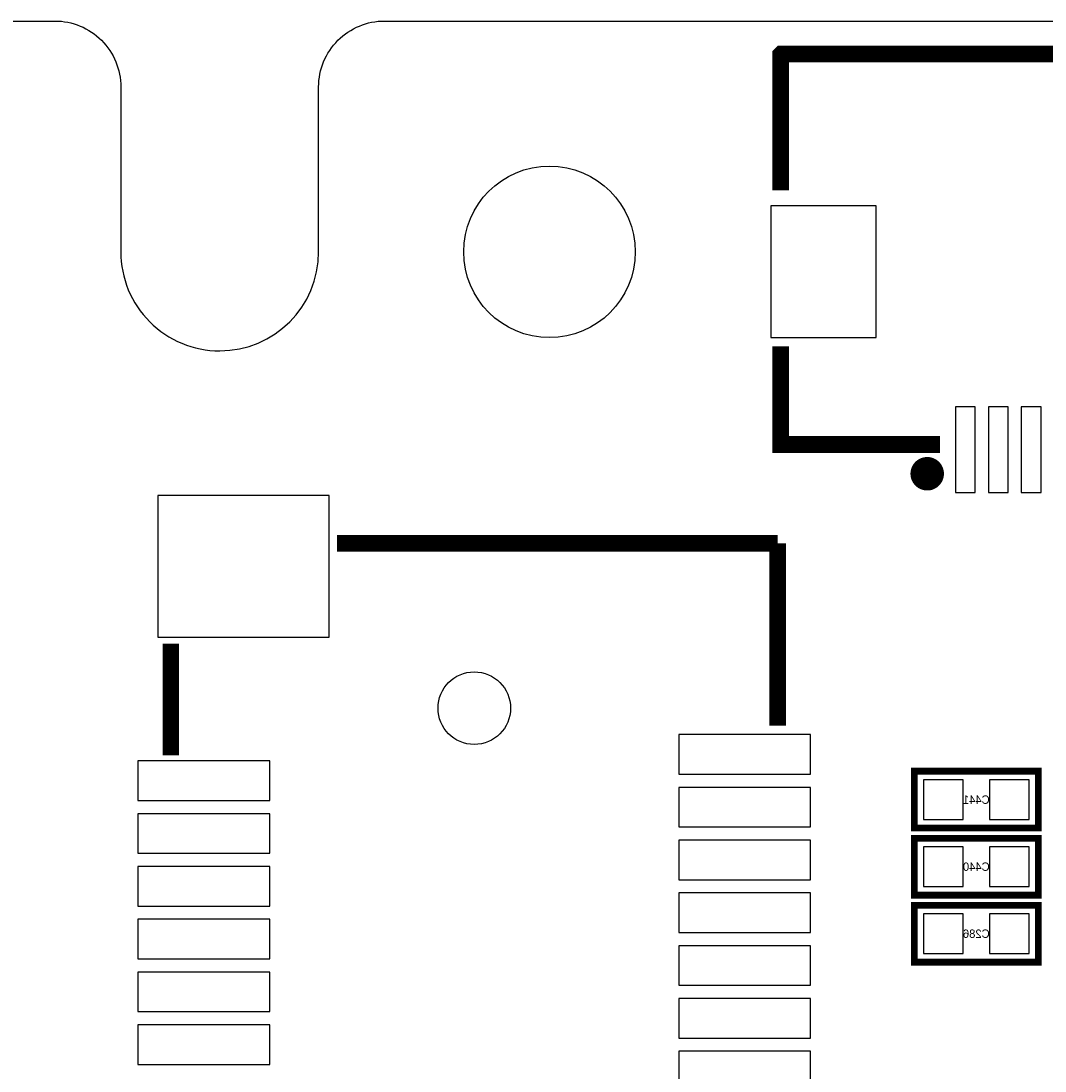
# Model space of a CAD drawing. Extents: x -7 to 92, y 0 to 100.
# Tile 8 of 16: x 15 to 31, y 40 to 56. Entities that reach past the tile are written whole.
import ezdxf
from ezdxf.enums import TextEntityAlignment as Align

# ---------------------------------------------------------------- set-up
doc = ezdxf.new("R2010")
doc.units = 0
for name, color, linetype in [('BG_OUTLINE', 12, 'CONTINUOUS'), ('BG_SILKSCREEN_BOTTOM', 150, 'CONTINUOUS'), ('PG_SILKSCREEN_BOTTOM', 150, 'CONTINUOUS'), ('PIN_BOTTOM', 200, 'CONTINUOUS'), ('RD_SILKSCREEN_BOTTOM', 150, 'CONTINUOUS')]:
    doc.layers.add(name, color=color, linetype=linetype)

msp = doc.modelspace()

# ---------------------------------------------------------------- linework, layer by layer
at = {"layer": 'BG_OUTLINE'}
msp.add_lwpolyline([(0, 1.500124), (0, 54.500018, -0.414227), (1.500124, 55.999888), (15.999968, 55.999888, -0.414241), (16.999966, 54.99989), (16.999966, 52.500022, 0.414244), (18.50009, 50.999898, 0.414204), (19.99996, 52.500022), (19.99996, 54.99989, -0.414226), (20.999958, 55.999888), (21.3614, 55.999888), (83.49996, 55.999888, -0.414216), (85.000084, 54.500018), (85.000084, 1.500124, -0.414251), (83.49996, 0), (1.500124, 0, -0.414262)], format="xyb", close=True, dxfattribs=at)
at = {"layer": 'BG_SILKSCREEN_BOTTOM', "const_width": 0.249936}
for points in [[(20.280122, 48.082454), (26.95956, 48.082454)], [(20.280376, 48.082708), (26.960068, 48.082708)], [(26.95956, 48.082454), (26.95956, 45.319696)], [(26.960068, 48.082708), (26.960068, 45.31995)], [(17.759934, 44.869608), (17.759934, 46.559216)], [(17.759934, 44.869608), (17.759934, 46.559216)]]:
    msp.add_lwpolyline(points, dxfattribs=at)
at = {"layer": 'PG_SILKSCREEN_BOTTOM'}
for points, const_width in [([(47.1043, 53.431186), (47.1043, 55.500016), (27.01417, 55.500016), (27.004264, 55.49011), (27.004264, 55.489856), (27.004264, 53.431186)], 0.254), ([(29.423106, 49.580038), (27.004264, 49.580038), (27.004264, 51.068986)], 0.254), ([(26.959814, 48.082454), (26.959814, 45.31995)], 0.249936), ([(17.759934, 44.869608), (17.759934, 46.559216)], 0.249936), ([(30.9118, 44.6278), (29.0322, 44.6278), (29.0322, 43.7642), (30.9118, 43.7642), (30.9118, 44.6278)], 0.1016), ([(30.9118, 43.6118), (29.0322, 43.6118), (29.0322, 42.7482), (30.9118, 42.7482), (30.9118, 43.6118)], 0.1016), ([(30.9118, 42.5958), (29.0322, 42.5958), (29.0322, 41.7322), (30.9118, 41.7322), (30.9118, 42.5958)], 0.1016)]:
    msp.add_lwpolyline(points, dxfattribs=dict(at, const_width=const_width))
at = {"layer": 'PG_SILKSCREEN_BOTTOM', "const_width": 0.254}
msp.add_lwpolyline([(29.354272, 49.136554, 1), (29.100272, 49.136554, 1), (29.354272, 49.136554)], format="xyb", dxfattribs=at)
at = {"layer": 'PIN_BOTTOM'}
for points in [[(26.854277, 53.200046), (26.854277, 51.20005), (28.454223, 51.20005), (28.454223, 53.200046)], [(29.654373, 50.150014), (29.654373, 48.850042), (29.954347, 48.850042), (29.954347, 50.150014)], [(30.154499, 50.150014), (30.154499, 48.850042), (30.454473, 48.850042), (30.454473, 50.150014)], [(30.654371, 50.150014), (30.654371, 48.850042), (30.954345, 48.850042), (30.954345, 50.150014)], [(17.559782, 46.657387), (20.159726, 46.657387), (20.159726, 48.807497), (17.559782, 48.807497)], [(25.459944, 44.582588), (27.45994, 44.582588), (27.45994, 45.182536), (25.459944, 45.182536)], [(17.259808, 44.182538), (19.259804, 44.182538), (19.259804, 44.782486), (17.259808, 44.782486)], [(29.771848, 43.89628), (29.771848, 44.49572), (29.172408, 44.49572), (29.172408, 43.89628)], [(30.771592, 43.89628), (30.771592, 44.49572), (30.172152, 44.49572), (30.172152, 43.89628)], [(25.459944, 43.782488), (27.45994, 43.782488), (27.45994, 44.382436), (25.459944, 44.382436)], [(17.259808, 43.382438), (19.259804, 43.382438), (19.259804, 43.982386), (17.259808, 43.982386)], [(25.459944, 42.982388), (27.45994, 42.982388), (27.45994, 43.582336), (25.459944, 43.582336)], [(29.771848, 42.88028), (29.771848, 43.47972), (29.172408, 43.47972), (29.172408, 42.88028)], [(30.771592, 42.88028), (30.771592, 43.47972), (30.172152, 43.47972), (30.172152, 42.88028)], [(17.259808, 42.582592), (19.259804, 42.582592), (19.259804, 43.18254), (17.259808, 43.18254)], [(25.459944, 42.182542), (27.45994, 42.182542), (27.45994, 42.78249), (25.459944, 42.78249)], [(17.259808, 41.782492), (19.259804, 41.782492), (19.259804, 42.38244), (17.259808, 42.38244)], [(29.771848, 41.86428), (29.771848, 42.46372), (29.172408, 42.46372), (29.172408, 41.86428)], [(30.771592, 41.86428), (30.771592, 42.46372), (30.172152, 42.46372), (30.172152, 41.86428)], [(25.459944, 41.382442), (27.45994, 41.382442), (27.45994, 41.98239), (25.459944, 41.98239)], [(17.259808, 40.982392), (19.259804, 40.982392), (19.259804, 41.58234), (17.259808, 41.58234)], [(25.459944, 40.582596), (27.45994, 40.582596), (27.45994, 41.182544), (25.459944, 41.182544)], [(17.259808, 40.182546), (19.259804, 40.182546), (19.259804, 40.782494), (17.259808, 40.782494)], [(25.459944, 39.782496), (27.45994, 39.782496), (27.45994, 40.382444), (25.459944, 40.382444)]]:
    msp.add_lwpolyline(points, close=True, dxfattribs=at)
for centre, radius in [((23.50008, 52.500022), 1.299972), ((22.359874, 45.582586), 0.550037)]:
    msp.add_circle(centre, radius, dxfattribs=at)

# ---------------------------------------------------------------- texts
at = {"layer": 'RD_SILKSCREEN_BOTTOM', "text_generation_flag": 2}
for s, p in [('C441', (29.972, 44.1325)), ('C440', (29.972, 43.1165)), ('C286', (29.972, 42.1005))]:
    msp.add_text(s, height=0.127, dxfattribs=at).set_placement(p, align=Align.CENTER)

doc.saveas('drawing.dxf')
